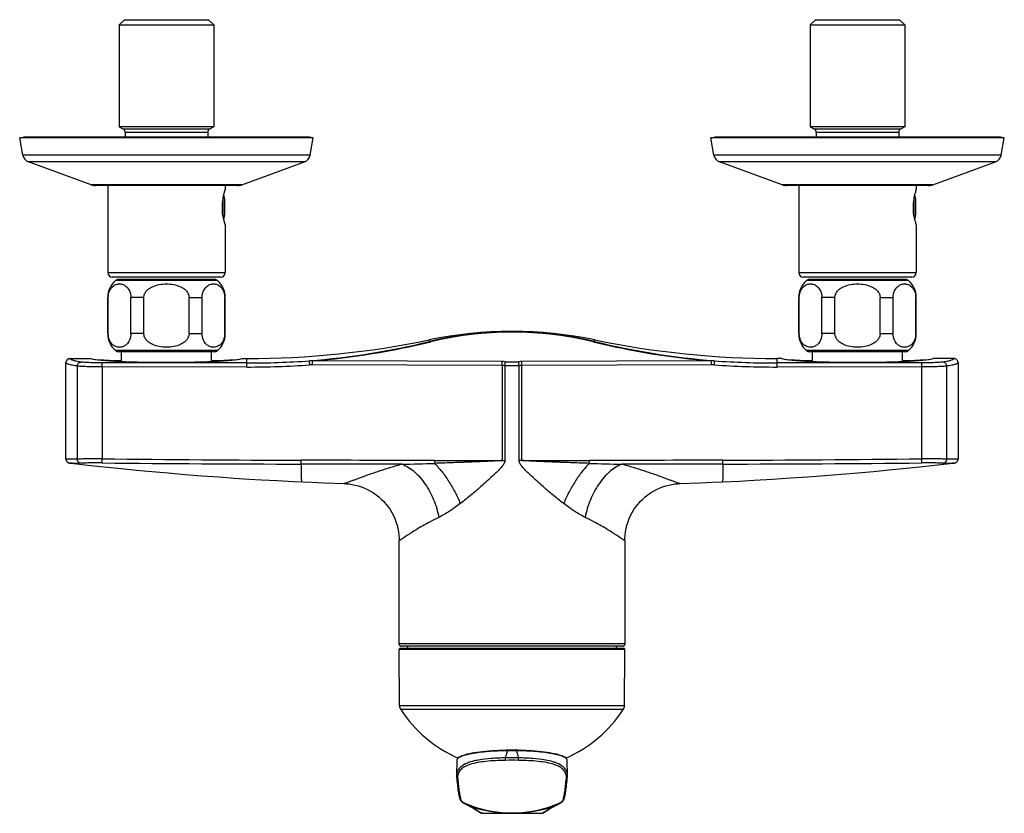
# Model space of a CAD drawing. Header units: millimetres. Extents: x 31 to 523, y 24 to 384.
# Tile 1 of 6: x 31 to 249, y 24 to 200. Entities that reach past the tile are written whole.
import ezdxf

# ---------------------------------------------------------------- set-up
doc = ezdxf.new("R2010")
doc.units = ezdxf.units.MM
doc.header["$LTSCALE"] = 32.67
doc.layers.get('0').update_dxf_attribs({"linetype": 'CONTINUOUS'})

msp = doc.modelspace()

# ---------------------------------------------------------------- linework, layer by layer
at = {"color": 7, "linetype": 'CONTINUOUS'}
for p, q in [((53.89, 199.7), (52.73, 198.54)), ((52.73, 198.54), (52.73, 175.97)), ((52.73, 198.54), (73.69, 198.54)), ((53.89, 199.7), (72.53, 199.7)), ((72.53, 199.7), (73.69, 198.54)), ((73.69, 198.54), (73.69, 175.97)), ((206.89, 199.7), (205.73, 198.54)), ((205.73, 198.54), (205.73, 175.97)), ((205.73, 198.54), (226.69, 198.54)), ((206.89, 199.7), (225.53, 199.7)), ((225.53, 199.7), (226.69, 198.54)), ((226.69, 198.54), (226.69, 175.97)), ((52.73, 175.97), (53.66, 175.43)), ((73.69, 175.97), (52.73, 175.97)), ((54.06, 174.74), (54.06, 173.7)), ((72.36, 174.74), (72.36, 173.7)), ((73.69, 175.97), (72.76, 175.43)), ((226.69, 175.97), (205.73, 175.97)), ((205.73, 175.97), (206.66, 175.43)), ((207.06, 174.74), (207.06, 173.7)), ((225.36, 174.74), (225.36, 173.7)), ((226.69, 175.97), (225.76, 175.43)), ((30.71, 173.55), (31.56, 173.7)), ((31.38, 169.74), (30.71, 173.55)), ((95.71, 173.55), (30.71, 173.55)), ((94.86, 173.7), (31.56, 173.7)), ((95.71, 173.55), (94.86, 173.7)), ((95.04, 169.74), (95.71, 173.55)), ((183.71, 173.55), (184.56, 173.7)), ((184.38, 169.74), (183.71, 173.55)), ((248.71, 173.55), (183.71, 173.55)), ((247.86, 173.7), (184.56, 173.7)), ((248.71, 173.55), (247.86, 173.7)), ((248.04, 169.74), (248.71, 173.55)), ((46.5, 163.17), (32.67, 168.21)), ((79.91, 163.17), (93.75, 168.21)), ((199.5, 163.17), (185.67, 168.21)), ((232.91, 163.17), (246.75, 168.21)), ((78.96, 163), (47.46, 163)), ((50.21, 163), (50.21, 143.7)), ((76.21, 163), (76.21, 162.2)), ((231.96, 163), (200.46, 163)), ((203.21, 163), (203.21, 143.7)), ((229.21, 163), (229.21, 162.2)), ((76.21, 154.2), (76.21, 143.7)), ((229.21, 154.2), (229.21, 143.7)), ((75.21, 142.7), (51.21, 142.7)), ((73.86, 142.2), (52.56, 142.2)), ((228.21, 142.7), (204.21, 142.7)), ((226.85, 142.2), (205.56, 142.2)), ((50.21, 130.2), (50.21, 138.2)), ((50.32, 130.2), (50.32, 138.2)), ((55.32, 130.2), (55.32, 138.2)), ((58.21, 130.2), (58.21, 138.2)), ((68.21, 130.2), (68.21, 138.2)), ((71.1, 130.2), (71.1, 138.2)), ((76.1, 130.2), (76.1, 138.2)), ((76.21, 130.2), (76.21, 138.2)), ((203.21, 130.2), (203.21, 138.2)), ((203.32, 130.2), (203.32, 138.2)), ((208.32, 130.2), (208.32, 138.2)), ((211.21, 130.2), (211.21, 138.2)), ((221.21, 130.2), (221.21, 138.2)), ((224.1, 130.2), (224.1, 138.2)), ((229.1, 130.2), (229.1, 138.2)), ((229.21, 130.2), (229.21, 138.2)), ((41.86, 124.68), (46.48, 124.68)), ((46.48, 124.68), (46.48, 124.68)), ((73.86, 126.2), (52.56, 126.2)), ((53.23, 124.04), (53.23, 126.2)), ((73.19, 124.04), (73.19, 126.2)), ((79.94, 124.68), (79.94, 124.68)), ((79.94, 124.68), (81.02, 124.68)), ((199.48, 124.68), (198.4, 124.68)), ((199.48, 124.68), (199.48, 124.68)), ((226.85, 126.2), (205.56, 126.2)), ((206.23, 124.04), (206.23, 126.2)), ((226.19, 124.04), (226.19, 126.2)), ((237.56, 124.68), (232.94, 124.68)), ((232.94, 124.68), (232.94, 124.68)), ((40.96, 102.44), (40.96, 123.78)), ((238.46, 123.78), (238.46, 102.44)), ((41.85, 101.53), (41.88, 101.52)), ((41.88, 101.52), (43.35, 101.36)), ((43.35, 101.36), (45.13, 101.17)), ((45.13, 101.17), (49.4, 100.71)), ((49.4, 100.71), (53.19, 100.32)), ((53.19, 100.32), (56.54, 99.99)), ((223.14, 100.02), (227.01, 100.4)), ((227.01, 100.4), (230.66, 100.78)), ((230.66, 100.78), (237.28, 101.5)), ((237.28, 101.5), (237.52, 101.52)), ((237.53, 101.52), (237.55, 101.52)), ((237.55, 101.52), (237.57, 101.53)), ((237.57, 101.53), (237.59, 101.53)), ((237.59, 101.53), (237.61, 101.53)), ((56.54, 99.99), (60, 99.67)), ((60, 99.67), (63.57, 99.35)), ((63.57, 99.35), (67.24, 99.04)), ((67.24, 99.04), (71.01, 98.74)), ((71.01, 98.74), (74.87, 98.46)), ((74.87, 98.46), (78.17, 98.23)), ((78.17, 98.23), (81.53, 98.01)), ((197.39, 97.98), (201.34, 98.24)), ((201.34, 98.24), (205.21, 98.51)), ((205.21, 98.51), (209, 98.79)), ((209, 98.79), (212.69, 99.08)), ((212.69, 99.08), (216.29, 99.39)), ((216.29, 99.39), (219.77, 99.7)), ((219.77, 99.7), (223.14, 100.02)), ((81.53, 98.01), (84.27, 97.85)), ((84.27, 97.85), (87.75, 97.65)), ((87.75, 97.65), (91.3, 97.47)), ((91.3, 97.47), (95.42, 97.28)), ((176.85, 97), (181.37, 97.17)), ((176.85, 97), (176.85, 97)), ((186.29, 97.38), (190.1, 97.57)), ((190.1, 97.57), (193.36, 97.75)), ((193.36, 97.75), (197.39, 97.98)), ((114.71, 61.5), (114.71, 84.43)), ((164.71, 84.43), (164.71, 61.5)), ((114.82, 47.8), (114.71, 60.3)), ((164.51, 60.5), (114.91, 60.5)), ((164.21, 61), (115.21, 61)), ((116.71, 60.6), (116.71, 60.5)), ((162.71, 60.6), (162.71, 60.5)), ((164.6, 47.8), (164.71, 60.3)), ((138.78, 37.95), (138.31, 37.95)), ((139.15, 37.96), (138.78, 37.95)), ((139.52, 37.96), (139.15, 37.96)), ((139.93, 37.96), (139.52, 37.96)), ((140.3, 37.96), (139.93, 37.96)), ((140.68, 37.95), (140.3, 37.96)), ((127.48, 35.75), (127.42, 32.39)), ((127.48, 35.75), (127.48, 35.74)), ((151.99, 32.39), (151.93, 35.75)), ((151.93, 35.74), (151.93, 35.75)), ((127.44, 32.05), (127.47, 31.7)), ((151.95, 31.69), (151.98, 32.05)), ((128.54, 26.63), (128.74, 26.49)), ((128.55, 26.62), (128.54, 26.63)), ((128.74, 26.49), (128.96, 26.34)), ((150.45, 26.34), (150.68, 26.48)), ((150.68, 26.48), (150.87, 26.62)), ((150.87, 26.62), (150.93, 26.67)), ((150.87, 26.62), (150.88, 26.63)), ((129.65, 25.95), (130.38, 25.57)), ((130.38, 25.57), (130.62, 25.45)), ((130.62, 25.45), (130.8, 25.35)), ((130.8, 25.35), (131.01, 25.22)), ((132.76, 24.12), (132.78, 24.11)), ((132.79, 24.1), (132.79, 24.1)), ((133.42, 24.01), (133.51, 24.01)), ((133.51, 24.01), (133.61, 24.01)), ((133.61, 24.01), (133.73, 24.01)), ((133.73, 24.01), (133.85, 24)), ((133.85, 24), (134.04, 24)), ((145.38, 24), (145.6, 24)), ((145.6, 24), (145.74, 24.01)), ((145.74, 24.01), (145.87, 24.01)), ((145.87, 24.01), (145.98, 24.01)), ((145.98, 24.01), (146.08, 24.01)), ((146.61, 24.1), (146.63, 24.1)), ((146.63, 24.1), (146.67, 24.13)), ((146.63, 24.1), (146.63, 24.1)), ((146.67, 24.13), (146.69, 24.14)), ((148.41, 25.22), (148.62, 25.34)), ((148.62, 25.34), (148.8, 25.45)), ((148.8, 25.45), (149.03, 25.57)), ((149.03, 25.57), (149.76, 25.95))]:
    msp.add_line(p, q, dxfattribs=at)
at = {"color": 9, "linetype": 'CONTINUOUS'}
for p, q in [((72.76, 175.43), (53.66, 175.43)), ((72.36, 174.74), (54.06, 174.74)), ((225.76, 175.43), (206.66, 175.43)), ((225.36, 174.74), (207.06, 174.74)), ((95.04, 169.74), (31.38, 169.74)), ((93.75, 168.21), (32.67, 168.21)), ((248.04, 169.74), (184.38, 169.74)), ((246.75, 168.21), (185.67, 168.21)), ((79.91, 163.17), (46.5, 163.17)), ((232.91, 163.17), (199.5, 163.17)), ((75.74, 156.17), (75.74, 160.23)), ((228.74, 156.17), (228.74, 160.23)), ((50.21, 143.7), (76.21, 143.7)), ((74.52, 141.95), (51.9, 141.95)), ((203.21, 143.7), (229.21, 143.7)), ((227.52, 141.95), (204.9, 141.95)), ((50.32, 138.2), (50.21, 138.2)), ((58.21, 138.2), (55.32, 138.2)), ((68.21, 138.2), (71.1, 138.2)), ((76.1, 138.2), (76.21, 138.2)), ((203.32, 138.2), (203.21, 138.2)), ((211.21, 138.2), (208.32, 138.2)), ((221.21, 138.2), (224.1, 138.2)), ((229.1, 138.2), (229.21, 138.2)), ((50.32, 130.2), (50.21, 130.2)), ((58.21, 130.2), (55.32, 130.2)), ((68.21, 130.2), (71.1, 130.2)), ((76.1, 130.2), (76.21, 130.2)), ((121.48, 128.44), (121.4, 128.81)), ((157.94, 128.44), (158.02, 128.81)), ((203.32, 130.2), (203.21, 130.2)), ((211.21, 130.2), (208.32, 130.2)), ((221.21, 130.2), (224.1, 130.2)), ((229.1, 130.2), (229.21, 130.2)), ((74.52, 126.45), (51.9, 126.45)), ((227.52, 126.45), (204.9, 126.45)), ((81.02, 123.71), (81.02, 124.68)), ((198.4, 123.71), (198.4, 124.68)), ((43.45, 123), (43.45, 102.41)), ((81.02, 123.71), (49, 123.72)), ((49, 122.83), (49, 102.48)), ((81.02, 122.81), (49, 122.83)), ((137.5, 123.15), (95.57, 123.31)), ((137.51, 124), (95.58, 124.15)), ((137.5, 123.15), (137.5, 102.12)), ((138.15, 123.14), (138.15, 102.12)), ((141.26, 102.12), (141.26, 123.14)), ((183.84, 124.15), (141.91, 124)), ((183.85, 123.31), (141.92, 123.15)), ((141.92, 102.12), (141.92, 123.15)), ((230.41, 123.72), (198.4, 123.71)), ((230.42, 122.83), (198.4, 122.81)), ((230.42, 102.48), (230.42, 122.83)), ((235.97, 102.41), (235.97, 123)), ((137.5, 102.12), (138.15, 102.12)), ((141.92, 102.12), (141.26, 102.12)), ((164.71, 61.5), (114.71, 61.5)), ((164.71, 60.3), (114.71, 60.3)), ((116.71, 60.6), (162.71, 60.6)), ((164.6, 47.8), (114.82, 47.8)), ((164.35, 46.98), (115.07, 46.98)), ((138.68, 37.68), (138.73, 37.85)), ((139.28, 37.86), (139.17, 37.86)), ((140.25, 37.86), (140.14, 37.86)), ((140.69, 37.85), (140.74, 37.68)), ((128.56, 26.64), (128.57, 26.63)), ((130.23, 25.66), (130.62, 25.45)), ((130.62, 25.45), (130.71, 25.41)), ((130.71, 25.41), (130.95, 25.28)), ((132.45, 24.37), (132.75, 24.19)), ((132.75, 24.19), (132.82, 24.16)), ((132.82, 24.16), (132.97, 24.07)), ((133.03, 24.04), (133.04, 24.04)), ((134.05, 24), (134.04, 24)), ((145.37, 24), (145.38, 24)), ((146.45, 24.07), (146.71, 24.22)), ((146.71, 24.22), (146.98, 24.37)), ((148.47, 25.28), (148.71, 25.41)), ((148.71, 25.41), (148.95, 25.54)), ((148.95, 25.54), (149.19, 25.66))]:
    msp.add_line(p, q, dxfattribs=at)
at = {"color": 7, "linetype": 'CONTINUOUS'}
for points in [[(40.96, 102.44), (40.96, 102.35), (40.98, 102.25), (41.01, 102.15), (41.04, 102.06), (41.09, 101.98), (41.14, 101.9), (41.19, 101.83), (41.25, 101.77), (41.31, 101.72), (41.38, 101.68), (41.43, 101.65), (41.49, 101.62), (41.53, 101.6), (41.57, 101.59), (41.6, 101.58), (41.63, 101.57), (41.65, 101.56), (41.67, 101.56), (41.68, 101.55), (41.7, 101.55), (41.71, 101.55), (41.73, 101.55), (41.74, 101.54), (41.75, 101.54), (41.76, 101.54), (41.77, 101.54), (41.78, 101.54), (41.79, 101.53), (41.81, 101.53), (41.82, 101.53), (41.83, 101.53), (41.85, 101.53)], [(237.61, 101.53), (237.62, 101.53), (237.63, 101.54), (237.64, 101.54), (237.65, 101.54), (237.66, 101.54), (237.67, 101.54), (237.69, 101.54), (237.7, 101.55), (237.71, 101.55), (237.72, 101.55), (237.74, 101.55), (237.75, 101.56), (237.77, 101.56), (237.78, 101.57), (237.8, 101.57), (237.83, 101.58), (237.86, 101.59), (237.89, 101.6), (237.93, 101.62), (237.98, 101.64), (238.04, 101.68), (238.1, 101.72), (238.16, 101.77), (238.22, 101.83), (238.28, 101.9), (238.33, 101.98), (238.38, 102.06), (238.41, 102.16), (238.44, 102.26), (238.46, 102.36), (238.46, 102.44)], [(95.42, 97.28), (98.05, 97.17), (102.57, 97)], [(102.57, 97), (102.9, 96.98), (103.59, 96.92), (104.29, 96.82), (104.99, 96.68), (105.68, 96.5), (106.37, 96.27), (107.05, 96.01), (107.72, 95.7), (108.37, 95.35), (109.01, 94.96), (109.62, 94.53), (110.21, 94.07), (110.77, 93.57), (111.3, 93.04), (111.8, 92.47), (112.27, 91.87), (112.7, 91.25), (113.09, 90.6), (113.44, 89.93), (113.75, 89.24), (114.02, 88.53), (114.25, 87.81), (114.43, 87.07), (114.56, 86.33), (114.66, 85.59), (114.7, 84.84), (114.71, 84.43)], [(164.71, 84.43), (164.72, 84.84), (164.76, 85.59), (164.86, 86.33), (164.99, 87.07), (165.17, 87.81), (165.4, 88.53), (165.67, 89.24), (165.98, 89.93), (166.33, 90.6), (166.72, 91.25), (167.15, 91.87), (167.62, 92.47), (168.12, 93.04), (168.65, 93.57), (169.21, 94.07), (169.8, 94.53), (170.41, 94.96), (171.05, 95.35), (171.7, 95.7), (172.37, 96.01), (173.05, 96.27), (173.74, 96.5), (174.43, 96.68), (175.13, 96.82), (175.83, 96.92), (176.52, 96.98), (176.85, 97)], [(181.37, 97.17), (184, 97.28), (186.29, 97.38)], [(138.31, 37.95), (137.54, 37.93), (136.77, 37.9), (136.02, 37.86), (135.29, 37.82), (134.57, 37.77), (133.87, 37.71), (133.2, 37.64), (132.56, 37.56), (131.94, 37.48), (131.35, 37.38), (130.8, 37.29), (130.28, 37.18), (129.8, 37.07), (129.36, 36.95), (128.95, 36.83), (128.6, 36.7), (128.29, 36.57), (128.03, 36.43), (127.82, 36.29), (127.66, 36.14), (127.55, 35.99), (127.49, 35.83), (127.48, 35.74)], [(151.93, 35.74), (151.93, 35.83), (151.87, 35.99), (151.76, 36.14), (151.6, 36.29), (151.39, 36.43), (151.13, 36.57), (150.83, 36.7), (150.47, 36.83), (150.07, 36.95), (149.63, 37.07), (149.15, 37.18), (148.63, 37.28), (148.08, 37.38), (147.49, 37.47), (146.88, 37.56), (146.23, 37.63), (145.56, 37.7), (144.87, 37.77), (144.16, 37.82), (143.42, 37.86), (142.67, 37.9), (141.91, 37.93), (141.13, 37.95), (140.68, 37.95)], [(127.42, 32.39), (127.43, 32.19), (127.44, 32.05)], [(127.47, 31.7), (127.52, 31.21), (127.56, 30.75), (127.61, 30.31), (127.66, 29.91), (127.71, 29.53), (127.75, 29.18), (127.8, 28.86), (127.85, 28.56), (127.9, 28.29), (127.95, 28.05), (127.99, 27.82), (128.04, 27.62), (128.09, 27.45), (128.14, 27.29), (128.19, 27.15), (128.24, 27.02), (128.31, 26.9)], [(151.17, 27.02), (151.23, 27.14), (151.28, 27.28), (151.33, 27.44), (151.38, 27.62), (151.42, 27.82), (151.47, 28.04), (151.52, 28.28), (151.57, 28.55), (151.62, 28.85), (151.66, 29.17), (151.71, 29.52), (151.76, 29.9), (151.81, 30.3), (151.85, 30.74), (151.9, 31.2), (151.95, 31.69)], [(151.98, 32.05), (151.99, 32.18), (151.99, 32.39)], [(128.31, 26.9), (128.38, 26.78), (128.48, 26.67), (128.55, 26.62)], [(128.96, 26.34), (129.19, 26.21), (129.42, 26.08), (129.65, 25.95)], [(149.76, 25.95), (150, 26.08), (150.23, 26.21), (150.45, 26.34)], [(150.93, 26.67), (151.03, 26.78), (151.11, 26.9), (151.17, 27.02)], [(131.01, 25.22), (131.22, 25.09), (131.45, 24.94)], [(131.45, 24.94), (131.94, 24.63), (132.19, 24.47), (132.46, 24.3), (132.72, 24.14)], [(132.73, 24.14), (132.74, 24.13), (132.76, 24.12)], [(132.79, 24.1), (132.8, 24.1), (132.84, 24.08), (132.88, 24.06), (132.91, 24.05), (132.94, 24.05)], [(132.94, 24.05), (132.97, 24.04), (132.99, 24.04)], [(133.26, 24.02), (133.29, 24.01), (133.33, 24.01), (133.42, 24.01)], [(146.08, 24.01), (146.12, 24.01), (146.16, 24.02), (146.2, 24.02), (146.24, 24.02), (146.27, 24.02), (146.3, 24.02), (146.33, 24.03), (146.35, 24.03), (146.38, 24.03), (146.4, 24.03), (146.43, 24.04), (146.45, 24.04), (146.48, 24.05), (146.51, 24.05), (146.54, 24.06), (146.58, 24.08), (146.61, 24.1)], [(146.7, 24.14), (146.96, 24.3), (147.22, 24.46), (147.48, 24.63)], [(147.48, 24.63), (147.97, 24.94), (148.19, 25.09), (148.41, 25.22)]]:
    msp.add_lwpolyline(points, dxfattribs=at)
for centre, radius, start, end in [((53.26, 174.74), 0.8, 0, 60), ((73.16, 174.74), 0.8, 120, 180), ((206.26, 174.74), 0.8, 0, 60), ((226.16, 174.74), 0.8, 120, 180), ((33.35, 170.09), 2, 190, 250), ((93.07, 170.09), 2, 290, 350), ((186.35, 170.09), 2, 190, 250), ((246.07, 170.09), 2, 290, 350), ((47.46, 165.8), 2.8, 250, 270), ((91.02, 157.63), 15.5, 162.8603, 166.4379), ((78.96, 165.8), 2.8, 270, 290), ((200.46, 165.8), 2.8, 250, 270), ((244.02, 157.63), 15.5, 162.8603, 166.4379), ((231.96, 165.8), 2.8, 270, 290), ((62.21, 158.2), 13.98, 4.9281, 11.6932), ((65.68, 158.83), 10.47, 356.5779, 3.1531), ((215.21, 158.2), 13.98, 4.9281, 11.6931), ((218.68, 158.83), 10.47, 356.5779, 3.1531), ((62.21, 158.2), 13.98, 348.3068, 355.0719), ((65.68, 157.58), 10.47, 356.8469, 3.4221), ((215.21, 158.2), 13.98, 348.3069, 355.0719), ((218.68, 157.58), 10.47, 356.8469, 3.4221), ((91.05, 158.78), 15.53, 193.5652, 197.1362), ((244.05, 158.78), 15.53, 193.5652, 197.1362), ((51.21, 143.7), 1, 180, 270), ((55.21, 138.2), 5, 131.4096, 180), ((52.56, 141.2), 1, 90, 131.4096), ((73.86, 141.2), 1, 48.5904, 90), ((71.21, 138.2), 5, 0, 48.5904), ((75.21, 143.7), 1, 270, 360), ((204.21, 143.7), 1, 180, 270), ((208.21, 138.2), 5, 131.4096, 180), ((205.56, 141.2), 1, 90, 131.4096), ((226.86, 141.2), 1, 48.5904, 90), ((224.21, 138.2), 5, 0, 48.5904), ((228.21, 143.7), 1, 270, 360), ((55.21, 130.2), 5, 180, 228.5904), ((71.21, 130.2), 5, 311.4096, 360), ((81.02, 324.2), 199.52, 270, 281.6752), ((139.71, 40.2), 90.48, 78.3248, 101.6752), ((198.4, 324.2), 199.52, 258.3248, 270), ((208.21, 130.2), 5, 180, 228.5904), ((224.21, 130.2), 5, 311.4096, 360), ((52.56, 127.2), 1, 228.5904, 270), ((73.86, 127.2), 1, 270, 311.4096), ((205.56, 127.2), 1, 228.5904, 270), ((226.86, 127.2), 1, 270, 311.4096), ((41.86, 123.78), 0.9, 90.0286, 180.0275), ((237.56, 123.78), 0.9, 359.9725, 89.9726), ((115.21, 61.5), 0.5, 180, 270), ((164.21, 61.5), 0.5, 270, 360), ((114.91, 60.3), 0.2, 90, 180.5), ((116.31, 60.6), 0.4, 0, 90), ((163.11, 60.6), 0.4, 90, 180), ((164.51, 60.3), 0.2, 359.5, 90), ((116.32, 47.81), 1.5, 180.5, 213.35), ((139.71, 63.2), 29.5, 213.35, 246.1005), ((139.71, 63.2), 29.5, 293.8996, 326.65), ((163.1, 47.81), 1.5, 326.65, 359.5), ((139.71, 50.11), 26.01, 244.7624, 249.763), ((139.71, 50.11), 26.01, 290.237, 295.2376), ((139.71, 55.07), 31, 253.1268, 286.8732), ((139.71, 50.09), 26, 249.7639, 290.2361), ((139.71, 1024.06), 1000.01, 269.61401, 270.38599)]:
    msp.add_arc(centre, radius, start, end, dxfattribs=at)
at = {"color": 9, "linetype": 'CONTINUOUS'}
for centre, radius, start, end in [((139.71, 52.76), 77.85, 76.4539, 103.5461), ((139.71, 54.05), 76.48, 76.4244, 103.5756), ((81.01, 295.86), 172.24, 274.6145, 283.5869), ((81.01, 297.16), 173.62, 274.8134, 283.5732), ((198.41, 297.18), 173.65, 256.4274, 265.186), ((198.41, 295.9), 172.28, 256.4142, 265.3845), ((81.13, 324.26), 200.56, 269.971, 273.9299), ((81.12, 324.26), 201.45, 269.9712, 273.93), ((137.37, 90.91), 32.25, 88.6081, 89.7767), ((137.37, 86.98), 37.02, 88.7009, 89.7916), ((139.71, 194.33), 71.2, 268.7484, 269.9999), ((139.71, 190.14), 66.17, 268.7016, 269.9999), ((139.71, 190.14), 66.17, 270.0001, 271.2984), ((139.71, 194.33), 71.2, 270.0001, 271.2516), ((142.05, 86.98), 37.02, 90.2084, 91.2991), ((142.05, 90.91), 32.25, 90.2233, 91.3919), ((198.3, 324.26), 201.45, 266.07, 270.0288), ((198.29, 324.26), 200.56, 266.0701, 270.029), ((104.72, 5031.1), 4928.93, 269.35221, 269.86423), ((174.7, 5031.1), 4928.93, 270.13577, 270.64779), ((100.47, 5118.55), 5017.23, 269.41212, 269.9152), ((103.61, 675.09), 573.93, 271.17775, 271.892), ((128.84, 4334.3), 4232.19, 269.91501, 270.11721), ((183.9, 101.96), 61.34, 179.8568, 180.452), ((150.58, 4334.3), 4232.19, 269.88279, 270.08499), ((95.51, 101.96), 61.34, 359.548, 0.1432), ((175.8, 675.1), 573.93, 268.10801, 268.82225), ((178.95, 5118.55), 5017.23, 270.0848, 270.58788), ((139.71, -44.99), 82.85, 90.3735, 90.673), ((139.71, -45.29), 83.15, 90.1493, 90.2988), ((139.71, -45.36), 83.22, 90, 90.1493), ((139.71, -45.33), 83.19, 89.7012, 90), ((139.71, -45.04), 82.9, 89.4767, 89.6264), ((139.71, -44.93), 82.79, 89.3269, 89.4767), ((127.84, 35.74), 0.356, 173.4207, 178.9218), ((135.77, 15.83), 20.26, 99.8291, 100.143), ((139.71, -49.39), 85.68, 89.0433, 90.9567), ((139.71, -57.96), 93.7, 89.1395, 90.8605), ((143.64, 15.75), 20.35, 79.9358, 80.1705), ((151.58, 35.74), 0.356, 1.0782, 6.5702), ((133.06, 26.73), 8.51, 109.112, 109.2838), ((133.14, 26.49), 8.76, 108.4343, 109.1095), ((146.27, 26.47), 8.78, 70.9602, 71.5648), ((146.42, 26.88), 8.35, 70.0519, 70.9625), ((128.84, 27.03), 0.498, 234.7468, 244.7589), ((132.13, 31.45), 6.01, 234.2563, 236.8342), ((147.29, 31.45), 6.01, 303.17, 305.7438), ((150.58, 27.03), 0.498, 295.2405, 305.1865), ((130.86, 25.88), 0.499, 241.5523, 253.1004), ((132.97, 24.57), 0.496, 239.6209, 247.2584), ((133.03, 24.54), 0.495, 240.9211, 247.6902), ((135.31, 28.4), 4.92, 241.6008, 242.0699), ((135.3, 28.38), 4.89, 242.0699, 242.3521), ((144.11, 28.39), 4.91, 297.5544, 298.3997), ((146.39, 24.54), 0.495, 292.3095, 299.046), ((146.45, 24.57), 0.496, 292.7416, 300.3786), ((148.56, 25.88), 0.499, 286.8996, 298.4473)]:
    msp.add_arc(centre, radius, start, end, dxfattribs=at)
at = {"color": 7, "linetype": 'CONTINUOUS'}
for centre, major_axis, ratio, start_param, end_param in [((63.21, 124.71), (16.74, 0), 0.036016, -3.105318, -2.209196), ((63.21, 124.73), (16.75, 0), 0.051402, 3.192949, 6.231829), ((63.21, 124.71), (16.74, 0), 0.036016, -0.932397, -0.036275), ((216.21, 124.71), (16.74, 0), 0.036016, -3.105318, -2.209196), ((216.21, 124.73), (16.75, 0), 0.051402, 3.192949, 6.231829), ((216.21, 124.71), (16.74, 0), 0.036016, -0.932397, -0.036275)]:
    msp.add_ellipse(centre, major_axis=major_axis, ratio=ratio, start_param=start_param, end_param=end_param, dxfattribs=at)
for points, knots in [([(75.58, 158.2), (75.58, 158.49), (75.62, 159.52), (75.78, 160.55), (75.95, 161.27)], [0, 0, 0, 0, 0.281959, 1, 1, 1, 1]), ([(228.58, 158.2), (228.58, 158.49), (228.62, 159.52), (228.78, 160.55), (228.95, 161.27)], [0, 0, 0, 0, 0.281959, 1, 1, 1, 1]), ([(75.95, 155.13), (75.9, 155.34), (75.68, 156.35), (75.58, 157.38), (75.58, 158.2)], [0, 0, 0, 0, 0.207033, 1, 1, 1, 1]), ([(228.95, 155.13), (228.9, 155.34), (228.68, 156.35), (228.58, 157.38), (228.58, 158.2)], [0, 0, 0, 0, 0.207033, 1, 1, 1, 1]), ([(50.32, 138.2), (50.32, 138.7), (50.48, 139.58), (51.15, 140.58), (51.97, 141.1), (52.82, 141.25), (53.66, 141.1), (54.48, 140.58), (55.15, 139.58), (55.32, 138.7), (55.32, 138.2)], [0, 0, 0, 0, 0.171683, 0.302421, 0.406384, 0.5, 0.593616, 0.697579, 0.828317, 1, 1, 1, 1]), ([(58.21, 138.2), (58.21, 138.47), (58.33, 139), (58.77, 139.68), (59.39, 140.21), (60.32, 140.73), (61.61, 141.11), (62.68, 141.2), (63.21, 141.2)], [0, 0, 0, 0, 0.124772, 0.249741, 0.374878, 0.500047, 0.749904, 1, 1, 1, 1]), ([(63.21, 141.2), (63.74, 141.2), (64.81, 141.11), (66.1, 140.73), (67.03, 140.21), (67.64, 139.68), (68.09, 139), (68.21, 138.47), (68.21, 138.2)], [0, 0, 0, 0, 0.250096, 0.499953, 0.625121, 0.750257, 0.875228, 1, 1, 1, 1]), ([(71.1, 138.2), (71.1, 138.7), (71.27, 139.58), (71.94, 140.58), (72.76, 141.1), (73.6, 141.25), (74.45, 141.1), (75.27, 140.58), (75.94, 139.58), (76.1, 138.7), (76.1, 138.2)], [0, 0, 0, 0, 0.171682, 0.30242, 0.406384, 0.5, 0.593616, 0.697579, 0.828317, 1, 1, 1, 1]), ([(203.32, 138.2), (203.32, 138.7), (203.48, 139.58), (204.15, 140.58), (204.97, 141.1), (205.82, 141.25), (206.66, 141.1), (207.48, 140.58), (208.15, 139.58), (208.32, 138.7), (208.32, 138.2)], [0, 0, 0, 0, 0.171684, 0.302422, 0.406385, 0.5, 0.593615, 0.697578, 0.828315, 1, 1, 1, 1]), ([(211.21, 138.2), (211.21, 138.47), (211.33, 139), (211.77, 139.68), (212.39, 140.21), (213.32, 140.73), (214.61, 141.11), (215.68, 141.2), (216.21, 141.2)], [0, 0, 0, 0, 0.124773, 0.249745, 0.374881, 0.50005, 0.749905, 1, 1, 1, 1]), ([(216.21, 141.2), (216.74, 141.2), (217.81, 141.11), (219.1, 140.73), (220.03, 140.21), (220.64, 139.68), (221.09, 139), (221.21, 138.47), (221.21, 138.2)], [0, 0, 0, 0, 0.250094, 0.49995, 0.625118, 0.750254, 0.875226, 1, 1, 1, 1]), ([(224.1, 138.2), (224.1, 138.7), (224.27, 139.58), (224.94, 140.58), (225.76, 141.1), (226.6, 141.25), (227.45, 141.1), (228.27, 140.58), (228.94, 139.58), (229.1, 138.7), (229.1, 138.2)], [0, 0, 0, 0, 0.171684, 0.302422, 0.406385, 0.5, 0.593615, 0.697578, 0.828315, 1, 1, 1, 1]), ([(55.32, 130.2), (55.32, 129.71), (55.15, 128.82), (54.48, 127.82), (53.66, 127.31), (52.82, 127.15), (51.97, 127.31), (51.15, 127.82), (50.48, 128.82), (50.32, 129.71), (50.32, 130.2)], [0, 0, 0, 0, 0.171683, 0.302421, 0.406384, 0.5, 0.593616, 0.697579, 0.828317, 1, 1, 1, 1]), ([(63.21, 127.2), (62.68, 127.2), (61.61, 127.29), (60.32, 127.67), (59.39, 128.2), (58.77, 128.72), (58.33, 129.4), (58.21, 129.94), (58.21, 130.2)], [0, 0, 0, 0, 0.250096, 0.499953, 0.625121, 0.750257, 0.875228, 1, 1, 1, 1]), ([(68.21, 130.2), (68.21, 129.94), (68.09, 129.4), (67.64, 128.72), (67.03, 128.2), (66.1, 127.67), (64.81, 127.29), (63.74, 127.2), (63.21, 127.2)], [0, 0, 0, 0, 0.124772, 0.249741, 0.374878, 0.500047, 0.749904, 1, 1, 1, 1]), ([(76.1, 130.2), (76.1, 129.71), (75.94, 128.82), (75.27, 127.82), (74.45, 127.31), (73.6, 127.15), (72.76, 127.31), (71.94, 127.82), (71.27, 128.82), (71.1, 129.71), (71.1, 130.2)], [0, 0, 0, 0, 0.171683, 0.302421, 0.406384, 0.5, 0.593616, 0.697579, 0.828317, 1, 1, 1, 1]), ([(208.32, 130.2), (208.32, 129.71), (208.15, 128.82), (207.48, 127.82), (206.66, 127.31), (205.82, 127.15), (204.97, 127.31), (204.15, 127.82), (203.48, 128.82), (203.32, 129.71), (203.32, 130.2)], [0, 0, 0, 0, 0.171684, 0.302422, 0.406385, 0.5, 0.593615, 0.697578, 0.828315, 1, 1, 1, 1]), ([(216.21, 127.2), (215.68, 127.2), (214.61, 127.29), (213.32, 127.67), (212.39, 128.2), (211.77, 128.72), (211.33, 129.4), (211.21, 129.94), (211.21, 130.2)], [0, 0, 0, 0, 0.250095, 0.49995, 0.625118, 0.750254, 0.875226, 1, 1, 1, 1]), ([(221.21, 130.2), (221.21, 129.94), (221.09, 129.4), (220.64, 128.72), (220.03, 128.2), (219.1, 127.67), (217.81, 127.29), (216.74, 127.2), (216.21, 127.2)], [0, 0, 0, 0, 0.124773, 0.249745, 0.374881, 0.50005, 0.749905, 1, 1, 1, 1]), ([(229.1, 130.2), (229.1, 129.71), (228.94, 128.82), (228.27, 127.82), (227.45, 127.31), (226.6, 127.15), (225.76, 127.31), (224.94, 127.82), (224.27, 128.82), (224.1, 129.71), (224.1, 130.2)], [0, 0, 0, 0, 0.171684, 0.302422, 0.406385, 0.5, 0.593615, 0.697578, 0.828315, 1, 1, 1, 1]), ([(134.05, 24), (134.94, 24.01), (136.83, 24.03), (139.71, 24.06), (142.59, 24.03), (144.48, 24.01), (145.37, 24)], [0, 0, 0, 0, 0.23654, 0.5, 0.76346, 1, 1, 1, 1])]:
    msp.add_open_spline(points, degree=3, knots=knots, dxfattribs=at)
at = {"color": 9, "linetype": 'CONTINUOUS'}
for points, knots in [([(121.48, 128.44), (121.5, 128.44), (121.6, 128.45), (121.69, 128.42), (121.76, 128.39)], [0, 0, 0, 0, 0.236918, 1, 1, 1, 1]), ([(157.94, 128.44), (157.92, 128.44), (157.82, 128.45), (157.73, 128.42), (157.66, 128.39)], [0, 0, 0, 0, 0.236916, 1, 1, 1, 1]), ([(44.31, 123.9), (43.95, 123.96), (43.45, 124.04), (42.84, 124.18), (42.49, 124.28), (42.22, 124.37), (42, 124.48), (41.86, 124.6), (41.86, 124.68)], [0, 0, 0, 0, 0.412889, 0.577421, 0.713987, 0.822882, 0.904963, 1, 1, 1, 1]), ([(237.56, 124.68), (237.56, 124.6), (237.42, 124.48), (237.2, 124.37), (236.93, 124.28), (236.58, 124.18), (235.97, 124.04), (235.47, 123.96), (235.11, 123.9)], [0, 0, 0, 0, 0.095033, 0.177115, 0.28601, 0.422576, 0.587109, 1, 1, 1, 1]), ([(43.45, 123), (43.09, 123.06), (42.58, 123.14), (41.96, 123.28), (41.61, 123.38), (41.33, 123.47), (41.11, 123.58), (40.96, 123.7), (40.96, 123.78)], [0, 0, 0, 0, 0.412746, 0.577321, 0.713992, 0.823033, 0.905253, 1, 1, 1, 1]), ([(43.45, 123), (43.45, 123.12), (43.5, 123.35), (43.69, 123.65), (43.97, 123.85), (44.2, 123.9), (44.31, 123.9)], [0, 0, 0, 0, 0.255191, 0.508106, 0.756303, 1, 1, 1, 1]), ([(49, 122.83), (48.4, 122.83), (47.26, 122.83), (45.68, 122.87), (44.44, 122.92), (43.73, 122.97), (43.45, 123)], [0, 0, 0, 0, 0.324449, 0.616862, 0.849371, 1, 1, 1, 1]), ([(49, 123.72), (48.5, 123.72), (47.53, 123.73), (46.2, 123.77), (45.14, 123.82), (44.54, 123.86), (44.31, 123.9)], [0, 0, 0, 0, 0.324385, 0.616742, 0.849237, 1, 1, 1, 1]), ([(49, 122.83), (49, 122.94), (49, 123.14), (49, 123.39), (49, 123.55), (49, 123.63), (49, 123.69), (49, 123.72), (49, 123.72)], [0, 0, 0, 0, 0.37125, 0.689573, 0.814224, 0.909596, 0.972263, 1, 1, 1, 1]), ([(81.02, 122.81), (81.02, 122.92), (81.02, 123.13), (81.02, 123.37), (81.02, 123.53), (81.02, 123.62), (81.02, 123.67), (81.02, 123.7), (81.02, 123.71)], [0, 0, 0, 0, 0.37125, 0.689573, 0.814224, 0.909596, 0.972263, 1, 1, 1, 1]), ([(94.92, 123.28), (94.92, 123.39), (94.9, 123.6), (94.89, 123.84), (94.88, 124), (94.87, 124.09), (94.87, 124.14), (94.87, 124.17), (94.87, 124.18)], [0, 0, 0, 0, 0.371297, 0.68961, 0.814247, 0.909606, 0.972265, 1, 1, 1, 1]), ([(95.57, 123.31), (95.57, 123.4), (95.57, 123.68), (95.57, 123.96), (95.58, 124.15)], [0, 0, 0, 0, 0.319991, 1, 1, 1, 1]), ([(137.5, 123.15), (137.5, 123.24), (137.5, 123.52), (137.5, 123.81), (137.51, 124)], [0, 0, 0, 0, 0.319991, 1, 1, 1, 1]), ([(138.15, 123.14), (138.16, 123.32), (138.17, 123.55), (138.19, 123.84), (138.2, 123.95), (138.21, 123.99)], [0, 0, 0, 0, 0.609394, 0.843392, 1, 1, 1, 1]), ([(141.26, 123.14), (141.26, 123.32), (141.25, 123.55), (141.23, 123.84), (141.22, 123.95), (141.21, 123.99)], [0, 0, 0, 0, 0.609382, 0.843383, 1, 1, 1, 1]), ([(141.92, 123.15), (141.92, 123.24), (141.92, 123.52), (141.92, 123.81), (141.91, 124)], [0, 0, 0, 0, 0.319991, 1, 1, 1, 1]), ([(183.85, 123.31), (183.85, 123.4), (183.85, 123.68), (183.84, 123.96), (183.84, 124.15)], [0, 0, 0, 0, 0.319991, 1, 1, 1, 1]), ([(184.5, 123.28), (184.5, 123.39), (184.52, 123.6), (184.53, 123.84), (184.54, 124), (184.55, 124.09), (184.55, 124.14), (184.55, 124.17), (184.55, 124.18)], [0, 0, 0, 0, 0.371297, 0.68961, 0.814248, 0.909606, 0.972265, 1, 1, 1, 1]), ([(198.4, 122.81), (198.4, 122.92), (198.4, 123.13), (198.4, 123.37), (198.4, 123.53), (198.4, 123.62), (198.4, 123.67), (198.4, 123.7), (198.4, 123.71)], [0, 0, 0, 0, 0.37125, 0.689573, 0.814224, 0.909596, 0.972263, 1, 1, 1, 1]), ([(235.11, 123.9), (234.88, 123.86), (234.28, 123.82), (233.22, 123.77), (231.89, 123.73), (230.92, 123.72), (230.41, 123.72)], [0, 0, 0, 0, 0.150763, 0.383258, 0.675615, 1, 1, 1, 1]), ([(230.42, 122.83), (230.42, 122.94), (230.42, 123.14), (230.42, 123.39), (230.42, 123.55), (230.42, 123.63), (230.42, 123.69), (230.42, 123.72), (230.41, 123.72)], [0, 0, 0, 0, 0.37125, 0.689573, 0.814224, 0.909596, 0.972263, 1, 1, 1, 1]), ([(235.97, 123), (235.69, 122.97), (234.98, 122.92), (233.73, 122.87), (232.16, 122.83), (231.02, 122.83), (230.42, 122.83)], [0, 0, 0, 0, 0.150629, 0.383138, 0.675551, 1, 1, 1, 1]), ([(235.97, 123), (235.96, 123.12), (235.92, 123.35), (235.73, 123.65), (235.45, 123.85), (235.22, 123.9), (235.11, 123.9)], [0, 0, 0, 0, 0.255191, 0.508106, 0.756303, 1, 1, 1, 1]), ([(238.46, 123.78), (238.46, 123.7), (238.31, 123.58), (238.09, 123.47), (237.81, 123.38), (237.46, 123.28), (236.84, 123.14), (236.33, 123.06), (235.97, 123)], [0, 0, 0, 0, 0.094747, 0.176967, 0.286008, 0.422679, 0.587254, 1, 1, 1, 1]), ([(49, 102.48), (48.4, 102.48), (47.26, 102.48), (45.69, 102.47), (44.44, 102.44), (43.73, 102.43), (43.45, 102.41)], [0, 0, 0, 0, 0.324582, 0.61712, 0.849661, 1, 1, 1, 1]), ([(48.99, 101.58), (48.99, 101.61), (48.99, 101.71), (48.99, 101.9), (48.99, 102.17), (48.99, 102.37), (49, 102.48)], [0, 0, 0, 0, 0.09843, 0.320259, 0.635149, 1, 1, 1, 1]), ([(235.97, 102.41), (235.69, 102.43), (234.98, 102.44), (233.73, 102.47), (232.16, 102.48), (231.02, 102.48), (230.42, 102.48)], [0, 0, 0, 0, 0.150339, 0.38288, 0.675418, 1, 1, 1, 1]), ([(230.43, 101.58), (230.43, 101.61), (230.43, 101.71), (230.43, 101.9), (230.43, 102.17), (230.42, 102.37), (230.42, 102.48)], [0, 0, 0, 0, 0.098423, 0.32025, 0.635143, 1, 1, 1, 1]), ([(43.45, 102.41), (43.26, 102.4), (42.9, 102.38), (42.39, 102.37), (41.96, 102.37), (41.61, 102.38), (41.37, 102.39), (41.21, 102.41), (41.12, 102.41), (41.06, 102.42), (41, 102.43), (40.98, 102.43), (40.96, 102.44), (40.96, 102.44)], [0, 0, 0, 0, 0.232681, 0.43494, 0.606594, 0.74746, 0.85736, 0.900645, 0.936128, 0.963795, 0.983636, 0.995659, 1, 1, 1, 1]), ([(44.27, 101.51), (43.75, 101.48), (42.96, 101.46), (42.17, 101.49), (41.9, 101.52)], [0, 0, 0, 0, 0.652257, 1, 1, 1, 1]), ([(44.27, 101.51), (44.16, 101.52), (43.94, 101.58), (43.67, 101.78), (43.5, 102.07), (43.45, 102.3), (43.45, 102.41)], [0, 0, 0, 0, 0.243908, 0.491844, 0.744501, 1, 1, 1, 1]), ([(48.99, 101.58), (48.48, 101.59), (47.51, 101.59), (46.18, 101.57), (45.11, 101.54), (44.51, 101.53), (44.27, 101.51)], [0, 0, 0, 0, 0.324385, 0.616199, 0.848566, 1, 1, 1, 1]), ([(93.05, 101.32), (93.04, 101.37), (93.04, 101.65), (93.04, 101.94), (93.04, 102.18)], [0, 0, 0, 0, 0.150471, 1, 1, 1, 1]), ([(93.05, 101.32), (93.04, 101.02), (93.04, 100.45), (93.03, 99.66), (93.04, 98.99), (93.04, 98.44), (93.06, 98.05), (93.07, 97.8), (93.08, 97.65), (93.09, 97.54), (93.1, 97.46), (93.11, 97.41), (93.12, 97.38), (93.13, 97.38)], [0, 0, 0, 0, 0.23142, 0.43113, 0.600284, 0.739954, 0.850324, 0.894408, 0.93096, 0.959837, 0.98092, 0.994152, 1, 1, 1, 1]), ([(115.41, 101.29), (114.55, 101.05), (112.89, 100.57), (110.54, 99.83), (108.43, 99.12), (106.84, 98.55), (105.72, 98.14), (104.99, 97.86), (104.35, 97.62), (103.8, 97.41), (103.35, 97.24), (102.99, 97.11), (102.76, 97.04), (102.63, 97.01), (102.59, 97), (102.57, 97)], [0, 0, 0, 0, 0.19836, 0.381509, 0.546816, 0.691312, 0.754886, 0.812241, 0.862931, 0.906529, 0.942611, 0.97057, 0.989841, 0.996075, 1, 1, 1, 1]), ([(115.41, 101.29), (116.39, 100.89), (117.8, 99.97), (119.4, 98.36), (120.95, 96.35), (122.5, 93.42), (123.26, 90.85), (123.51, 89.52)], [0, 0, 0, 0, 0.213949, 0.333285, 0.459595, 0.72655, 1, 1, 1, 1]), ([(137.5, 102.12), (137.5, 102.11), (137.48, 102.11), (137.47, 102.1), (137.44, 102.1), (137.41, 102.1), (137.37, 102.09), (137.33, 102.09), (137.25, 102.08), (137.15, 102.07), (137.04, 102.06), (136.92, 102.05), (136.76, 102.04), (136.57, 102.03), (136.34, 102.02), (136.02, 102), (135.64, 101.98), (135.17, 101.96), (134.7, 101.94), (134.23, 101.92), (133.61, 101.89), (132.83, 101.86), (131.9, 101.82), (130.97, 101.78), (130.03, 101.75), (129.1, 101.71), (127.85, 101.66), (126.3, 101.6), (124.43, 101.54), (123.19, 101.5), (122.56, 101.48)], [0, 0, 0, 0, 0.000972, 0.001966, 0.003913, 0.005864, 0.007818, 0.011725, 0.015633, 0.023448, 0.031263, 0.039078, 0.046893, 0.062522, 0.078152, 0.093782, 0.125041, 0.156299, 0.187557, 0.218814, 0.250071, 0.312584, 0.375093, 0.437601, 0.500105, 0.562606, 0.625104, 0.750088, 0.875055, 1, 1, 1, 1]), ([(122.56, 101.48), (123.14, 100.91), (124.26, 99.63), (125.78, 97.48), (127.13, 95.1), (127.9, 93.42), (128.24, 92.56)], [0, 0, 0, 0, 0.228724, 0.478163, 0.738742, 1, 1, 1, 1]), ([(138.15, 102.12), (138.15, 101.97), (138.09, 101.67), (137.87, 101.28), (137.61, 100.92), (137.23, 100.47), (136.72, 99.93), (135.88, 99.1), (134.8, 98.1), (133.5, 96.92), (132.19, 95.77), (130.88, 94.66), (129.57, 93.58), (128.68, 92.89), (128.24, 92.56)], [0, 0, 0, 0, 0.031856, 0.063825, 0.095814, 0.127793, 0.19168, 0.255461, 0.38258, 0.508912, 0.634182, 0.758066, 0.880169, 1, 1, 1, 1]), ([(151.18, 92.56), (150.74, 92.89), (149.85, 93.58), (148.54, 94.66), (147.23, 95.77), (145.92, 96.92), (144.62, 98.1), (143.54, 99.1), (142.7, 99.93), (142.19, 100.47), (141.81, 100.92), (141.55, 101.28), (141.33, 101.67), (141.27, 101.97), (141.26, 102.12)], [0, 0, 0, 0, 0.119831, 0.241935, 0.365819, 0.491088, 0.617421, 0.74454, 0.808321, 0.872208, 0.904187, 0.936176, 0.968144, 1, 1, 1, 1]), ([(156.86, 101.48), (156.23, 101.5), (154.99, 101.54), (153.12, 101.6), (151.57, 101.66), (150.32, 101.71), (149.39, 101.75), (148.45, 101.78), (147.52, 101.82), (146.59, 101.86), (145.81, 101.89), (145.18, 101.92), (144.72, 101.94), (144.25, 101.96), (143.78, 101.98), (143.4, 102), (143.08, 102.02), (142.85, 102.03), (142.66, 102.04), (142.5, 102.05), (142.38, 102.06), (142.27, 102.07), (142.17, 102.08), (142.09, 102.09), (142.04, 102.09), (142.01, 102.1), (141.98, 102.1), (141.95, 102.11), (141.92, 102.11), (141.92, 102.12)], [0, 0, 0, 0, 0.124948, 0.249917, 0.374904, 0.437404, 0.499906, 0.562412, 0.624921, 0.687432, 0.749946, 0.781203, 0.812462, 0.84372, 0.874979, 0.906239, 0.921869, 0.937499, 0.953129, 0.960944, 0.968759, 0.976575, 0.98439, 0.988297, 0.992205, 0.994158, 0.996111, 0.998054, 1, 1, 1, 1]), ([(156.86, 101.48), (156.28, 100.91), (155.15, 99.63), (153.64, 97.48), (152.29, 95.1), (151.52, 93.42), (151.18, 92.56)], [0, 0, 0, 0, 0.228724, 0.478163, 0.738742, 1, 1, 1, 1]), ([(164.01, 101.29), (163.03, 100.89), (161.62, 99.97), (160.02, 98.36), (158.47, 96.35), (156.92, 93.42), (156.16, 90.85), (155.91, 89.52)], [0, 0, 0, 0, 0.213949, 0.333285, 0.459595, 0.72655, 1, 1, 1, 1]), ([(176.85, 97), (176.83, 97), (176.78, 97.01), (176.66, 97.04), (176.43, 97.11), (176.07, 97.24), (175.62, 97.41), (175.07, 97.62), (174.43, 97.86), (173.7, 98.14), (172.58, 98.55), (170.99, 99.12), (168.88, 99.83), (166.53, 100.57), (164.87, 101.05), (164.01, 101.29)], [0, 0, 0, 0, 0.003925, 0.010159, 0.02943, 0.057389, 0.09347, 0.137068, 0.187759, 0.245114, 0.308687, 0.453183, 0.618491, 0.80164, 1, 1, 1, 1]), ([(186.37, 101.32), (186.38, 101.02), (186.38, 100.45), (186.38, 99.66), (186.38, 98.99), (186.37, 98.44), (186.36, 98.05), (186.35, 97.8), (186.34, 97.65), (186.33, 97.54), (186.32, 97.46), (186.31, 97.41), (186.3, 97.38), (186.29, 97.38)], [0, 0, 0, 0, 0.23142, 0.43113, 0.600284, 0.739954, 0.850324, 0.894408, 0.93096, 0.959837, 0.98092, 0.994152, 1, 1, 1, 1]), ([(186.37, 101.32), (186.37, 101.37), (186.38, 101.65), (186.38, 101.94), (186.38, 102.18)], [0, 0, 0, 0, 0.150471, 1, 1, 1, 1]), ([(235.15, 101.51), (234.91, 101.53), (234.31, 101.54), (233.24, 101.57), (231.91, 101.59), (230.94, 101.59), (230.43, 101.58)], [0, 0, 0, 0, 0.151434, 0.383801, 0.675615, 1, 1, 1, 1]), ([(235.15, 101.51), (235.26, 101.52), (235.48, 101.58), (235.74, 101.78), (235.92, 102.07), (235.97, 102.3), (235.97, 102.41)], [0, 0, 0, 0, 0.243908, 0.491844, 0.744501, 1, 1, 1, 1]), ([(237.52, 101.52), (237.25, 101.49), (236.46, 101.46), (235.67, 101.48), (235.15, 101.51)], [0, 0, 0, 0, 0.347729, 1, 1, 1, 1]), ([(238.46, 102.44), (238.46, 102.44), (238.44, 102.43), (238.42, 102.43), (238.36, 102.42), (238.3, 102.41), (238.21, 102.41), (238.05, 102.39), (237.81, 102.38), (237.46, 102.37), (237.03, 102.37), (236.52, 102.38), (236.16, 102.4), (235.97, 102.41)], [0, 0, 0, 0, 0.004341, 0.016365, 0.036207, 0.063874, 0.099358, 0.142643, 0.252543, 0.393409, 0.565063, 0.76732, 1, 1, 1, 1]), ([(128.24, 92.56), (127.47, 91.97), (125.94, 90.87), (124.32, 89.91), (123.51, 89.52)], [0, 0, 0, 0, 0.518698, 1, 1, 1, 1]), ([(155.91, 89.52), (155.1, 89.91), (153.48, 90.87), (151.95, 91.97), (151.18, 92.56)], [0, 0, 0, 0, 0.481302, 1, 1, 1, 1]), ([(123.51, 89.52), (122.87, 89.21), (121.65, 88.59), (119.95, 87.65), (118.45, 86.77), (117.19, 85.97), (116.29, 85.38), (115.7, 84.99), (115.4, 84.79), (115.19, 84.65), (115.07, 84.57), (114.96, 84.51), (114.87, 84.46), (114.8, 84.43), (114.76, 84.41), (114.72, 84.4), (114.71, 84.42), (114.71, 84.43)], [0, 0, 0, 0, 0.209569, 0.401292, 0.572455, 0.719941, 0.840186, 0.88884, 0.92914, 0.945986, 0.960544, 0.972763, 0.9826, 0.99003, 0.995078, 0.997955, 1, 1, 1, 1]), ([(164.71, 84.43), (164.71, 84.42), (164.7, 84.4), (164.66, 84.41), (164.61, 84.43), (164.55, 84.46), (164.46, 84.51), (164.35, 84.57), (164.23, 84.65), (164.02, 84.79), (163.72, 84.99), (163.13, 85.38), (162.23, 85.97), (160.97, 86.77), (159.47, 87.65), (157.77, 88.59), (156.55, 89.21), (155.91, 89.52)], [0, 0, 0, 0, 0.002045, 0.004922, 0.00997, 0.0174, 0.027236, 0.039456, 0.054014, 0.07086, 0.111159, 0.159814, 0.280059, 0.427545, 0.598708, 0.790431, 1, 1, 1, 1]), ([(138.73, 37.85), (137.99, 37.85), (136.54, 37.81), (134.45, 37.67), (132.54, 37.47), (130.87, 37.22), (129.67, 36.96), (128.87, 36.72), (128.4, 36.55), (128.03, 36.37), (127.7, 36.15), (127.5, 35.93), (127.49, 35.78)], [0, 0, 0, 0, 0.190679, 0.372177, 0.538422, 0.68408, 0.804787, 0.854786, 0.897542, 0.932993, 0.961345, 1, 1, 1, 1]), ([(138.73, 37.85), (138.73, 37.87), (138.74, 37.89), (138.74, 37.92), (138.74, 37.94), (138.74, 37.95), (138.74, 37.95)], [0, 0, 0, 0, 0.398775, 0.71813, 0.922841, 1, 1, 1, 1]), ([(140.68, 37.85), (140.68, 37.87), (140.68, 37.89), (140.68, 37.92), (140.68, 37.94), (140.68, 37.95), (140.68, 37.95)], [0, 0, 0, 0, 0.398776, 0.718131, 0.922841, 1, 1, 1, 1]), ([(151.93, 35.78), (151.92, 35.93), (151.72, 36.15), (151.39, 36.37), (151.02, 36.55), (150.55, 36.72), (149.75, 36.96), (148.55, 37.22), (146.88, 37.47), (144.97, 37.67), (142.88, 37.81), (141.43, 37.85), (140.69, 37.85)], [0, 0, 0, 0, 0.038653, 0.067003, 0.102454, 0.145208, 0.195206, 0.315913, 0.461571, 0.627818, 0.809319, 1, 1, 1, 1]), ([(130.21, 35.29), (129.8, 35.15), (129.06, 34.84), (128.15, 34.18), (127.56, 33.35), (127.43, 32.71), (127.42, 32.39)], [0, 0, 0, 0, 0.300812, 0.55591, 0.780606, 1, 1, 1, 1]), ([(132.2, 35.78), (132.02, 35.75), (131.35, 35.62), (130.68, 35.45), (130.21, 35.29)], [0, 0, 0, 0, 0.26701, 1, 1, 1, 1]), ([(138.3, 35.73), (137.55, 35.72), (136.08, 35.67), (133.98, 35.52), (132.08, 35.26), (130.9, 34.98), (130.37, 34.8)], [0, 0, 0, 0, 0.282234, 0.548404, 0.789815, 1, 1, 1, 1]), ([(138.28, 36.27), (137.23, 36.25), (135.23, 36.17), (133.24, 35.96), (132.31, 35.8)], [0, 0, 0, 0, 0.525439, 1, 1, 1, 1]), ([(138.3, 35.73), (138.3, 35.77), (138.28, 35.95), (138.28, 36.13), (138.28, 36.27)], [0, 0, 0, 0, 0.211389, 1, 1, 1, 1]), ([(141.12, 35.73), (141.12, 35.77), (141.14, 35.95), (141.14, 36.13), (141.14, 36.27)], [0, 0, 0, 0, 0.211379, 1, 1, 1, 1]), ([(149.05, 34.8), (148.52, 34.98), (147.34, 35.26), (145.44, 35.52), (143.34, 35.67), (141.87, 35.72), (141.12, 35.73)], [0, 0, 0, 0, 0.210184, 0.451595, 0.717766, 1, 1, 1, 1]), ([(147.11, 35.8), (146.18, 35.96), (144.19, 36.17), (142.19, 36.25), (141.14, 36.27)], [0, 0, 0, 0, 0.474561, 1, 1, 1, 1]), ([(149.21, 35.29), (149.06, 35.34), (148.4, 35.54), (147.72, 35.69), (147.19, 35.79)], [0, 0, 0, 0, 0.232679, 1, 1, 1, 1]), ([(151.99, 32.39), (151.99, 32.71), (151.86, 33.35), (151.27, 34.18), (150.36, 34.84), (149.62, 35.15), (149.21, 35.29)], [0, 0, 0, 0, 0.219394, 0.44409, 0.699188, 1, 1, 1, 1]), ([(130.25, 34.76), (129.84, 34.62), (129.11, 34.31), (128.22, 33.61), (127.7, 32.7), (127.65, 32.03), (127.68, 31.71)], [0, 0, 0, 0, 0.297696, 0.548654, 0.772877, 1, 1, 1, 1]), ([(151.74, 31.71), (151.77, 32.03), (151.72, 32.68), (151.22, 33.58), (150.36, 34.27), (149.66, 34.59), (149.26, 34.73)], [0, 0, 0, 0, 0.228414, 0.453447, 0.703972, 1, 1, 1, 1]), ([(127.68, 31.71), (127.62, 31.74), (127.5, 31.83), (127.44, 31.98), (127.44, 32.05)], [0, 0, 0, 0, 0.513445, 1, 1, 1, 1]), ([(127.68, 31.71), (127.73, 31.17), (127.83, 30.19), (128, 28.87), (128.17, 27.85), (128.3, 27.27), (128.38, 27.04)], [0, 0, 0, 0, 0.343412, 0.625581, 0.844691, 1, 1, 1, 1]), ([(151.04, 27.04), (151.12, 27.27), (151.25, 27.85), (151.42, 28.87), (151.59, 30.19), (151.69, 31.17), (151.74, 31.71)], [0, 0, 0, 0, 0.155309, 0.374419, 0.656588, 1, 1, 1, 1]), ([(151.74, 31.71), (151.8, 31.74), (151.92, 31.83), (151.98, 31.98), (151.98, 32.05)], [0, 0, 0, 0, 0.513444, 1, 1, 1, 1]), ([(128.38, 27.04), (128.41, 26.96), (128.46, 26.82), (128.53, 26.69), (128.56, 26.64)], [0, 0, 0, 0, 0.582124, 1, 1, 1, 1]), ([(128.57, 26.63), (128.57, 26.63), (128.59, 26.61), (128.61, 26.59), (128.62, 26.58)], [0, 0, 0, 0, 0.275127, 1, 1, 1, 1]), ([(128.85, 26.42), (128.96, 26.35), (129.41, 26.08), (129.88, 25.84), (130.23, 25.66)], [0, 0, 0, 0, 0.257045, 1, 1, 1, 1]), ([(149.19, 25.66), (149.31, 25.72), (149.77, 25.96), (150.24, 26.21), (150.57, 26.42)], [0, 0, 0, 0, 0.246191, 1, 1, 1, 1]), ([(150.8, 26.58), (150.83, 26.6), (150.89, 26.68), (150.94, 26.77), (150.96, 26.82)], [0, 0, 0, 0, 0.412351, 1, 1, 1, 1]), ([(150.96, 26.82), (150.97, 26.84), (151, 26.91), (151.02, 26.98), (151.04, 27.04)], [0, 0, 0, 0, 0.226393, 1, 1, 1, 1]), ([(130.95, 25.28), (131.07, 25.21), (131.57, 24.91), (132.07, 24.6), (132.45, 24.37)], [0, 0, 0, 0, 0.245086, 1, 1, 1, 1]), ([(133.04, 24.04), (133.05, 24.03), (133.08, 24.03), (133.16, 24.02), (133.26, 24.02), (133.35, 24.01), (133.39, 24.01)], [0, 0, 0, 0, 0.100753, 0.302831, 0.604, 1, 1, 1, 1]), ([(133.39, 24.01), (133.44, 24.01), (133.66, 24.01), (133.88, 24), (134.05, 24)], [0, 0, 0, 0, 0.208539, 1, 1, 1, 1]), ([(145.37, 24), (145.43, 24), (145.65, 24), (145.87, 24.01), (146.03, 24.01)], [0, 0, 0, 0, 0.288601, 1, 1, 1, 1]), ([(146.03, 24.01), (146.07, 24.01), (146.16, 24.02), (146.26, 24.02), (146.33, 24.03), (146.37, 24.03), (146.38, 24.04)], [0, 0, 0, 0, 0.396, 0.697169, 0.899247, 1, 1, 1, 1]), ([(146.98, 24.37), (147.1, 24.45), (147.6, 24.75), (148.09, 25.06), (148.47, 25.28)], [0, 0, 0, 0, 0.252571, 1, 1, 1, 1])]:
    msp.add_open_spline(points, degree=3, knots=knots, dxfattribs=at)
for points in [[(95.58, 124.15), (95.35, 124.18), (95.11, 124.19), (94.87, 124.18)], [(95.57, 123.31), (95.36, 123.31), (95.14, 123.3), (94.92, 123.28)], [(184.55, 124.18), (184.31, 124.19), (184.07, 124.18), (183.84, 124.15)], [(184.5, 123.28), (184.28, 123.3), (184.06, 123.31), (183.85, 123.31)], [(122.56, 102.11), (112.72, 102.13), (102.88, 102.15), (93.04, 102.18)], [(115.41, 101.29), (107.96, 101.3), (100.5, 101.31), (93.05, 101.32)], [(186.38, 102.18), (176.54, 102.15), (166.7, 102.13), (156.86, 102.11)], [(186.37, 101.32), (178.92, 101.31), (171.46, 101.3), (164.01, 101.29)], [(138.28, 36.27), (138.41, 36.74), (138.55, 37.21), (138.68, 37.68)], [(140.74, 37.68), (140.87, 37.21), (141.01, 36.74), (141.14, 36.27)], [(132.97, 24.07), (132.91, 24.07), (132.84, 24.09), (132.78, 24.11)], [(133.04, 24.04), (132.97, 24.04), (132.91, 24.05), (132.85, 24.08)], [(146.38, 24.04), (146.45, 24.04), (146.51, 24.05), (146.57, 24.08)], [(146.45, 24.07), (146.51, 24.07), (146.58, 24.09), (146.64, 24.11)]]:
    msp.add_open_spline(points, degree=3, dxfattribs=at)

doc.saveas('drawing.dxf')
